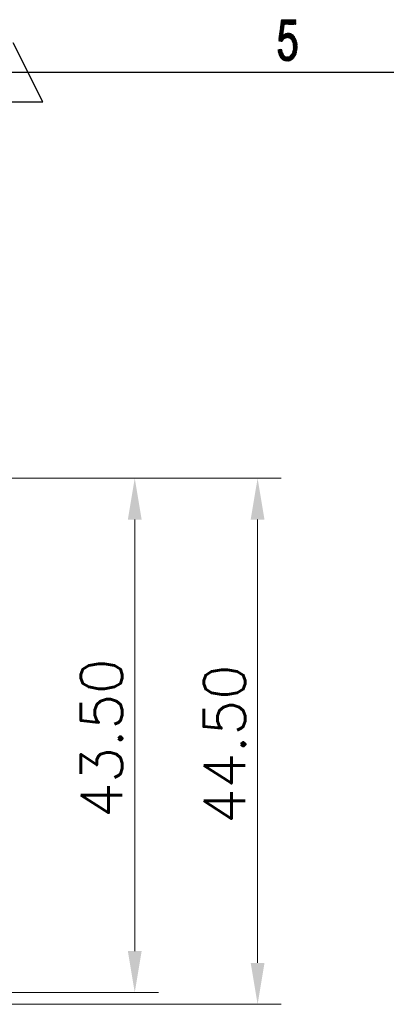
# Model space of a CAD drawing. Header units: millimetres. Extents: x 0 to 420, y 0 to 297.
# Tile 29 of 44: x 211 to 242, y 208 to 291. Entities that reach past the tile are written whole.
import ezdxf

# ---------------------------------------------------------------- set-up
doc = ezdxf.new("R2010")
doc.units = ezdxf.units.MM
doc.layers.add('1', color=7, linetype='Continuous', true_color=0xffffff)
doc.layers.add('171', color=7, linetype='Continuous', true_color=0xffffff)
doc.styles.add('blockfont', font='simplex.shx')
doc.dimstyles.get("Standard").update_dxf_attribs({"dimtxt": 0.18, "dimasz": 0.18, "dimexe": 0.18, "dimexo": 0.0625, "dimgap": 0.09, "dimtad": 0, "dimtih": 1, "dimtoh": 1, "dimdec": 4, "dimzin": 0, "dimdsep": 46, "dimtxsty": 'Standard', "dimcen": 0.09, "dimclre": 7, "dimclrt": 7, "dimadec": 0, "dimazin": 0, "dimtfac": 1, "dimtdec": 4, "dimtofl": 0, "dimtmove": 0, "dimatfit": 3, "dimfxl": 1, "dimtolj": 1, "dimtzin": 0, "dimarcsym": 0})

# ---------------------------------------------------------------- blocks, each defined once
blk = doc.blocks.new('*D26')
at = {"layer": '171', "color": 124, "linetype": 'Continuous', "lineweight": 13, "transparency": 16777216}
for p, q in [((195.384, 252.657), (222.265, 252.657)), ((195.463, 209.157), (222.265, 209.157))]:
    blk.add_line(p, q, dxfattribs=at)
at = {"layer": '171', "color": 250, "linetype": 'Continuous', "lineweight": 13, "transparency": 16777216}
blk.add_line((220.265, 249.157), (220.265, 212.657), dxfattribs=at)
at = {"layer": '171', "color": 250, "linetype": 'Continuous', "lineweight": 18, "transparency": 16777216}
for points in [[(219.682, 249.157), (220.848, 249.157), (220.265, 252.657)], [(219.682, 212.657), (220.848, 212.657), (220.265, 209.157)]]:
    blk.add_solid(points, dxfattribs=at)
at = {"layer": 'Defpoints', "color": 0, "linetype": 'Continuous', "lineweight": 18, "transparency": 16777216}
for p in [(195.384, 252.657), (195.463, 209.157), (220.265, 209.157)]:
    blk.add_point(p, dxfattribs=at)
at = {"layer": '171', "color": 250, "linetype": 'Continuous', "lineweight": 13, "transparency": 16777216, "insert": (215.715, 223.907), "char_height": 3.5, "attachment_point": 1, "rotation": 90, "style": 'blockfont'}
blk.add_mtext('\\A1;43.50', dxfattribs=at)
blk = doc.blocks.new('*D31')
at = {"layer": '171', "color": 124, "linetype": 'Continuous', "lineweight": 13, "transparency": 16777216}
for p, q in [((195.384, 252.657), (232.643, 252.657)), ((174.648, 208.157), (232.643, 208.157))]:
    blk.add_line(p, q, dxfattribs=at)
at = {"layer": '171', "color": 250, "linetype": 'Continuous', "lineweight": 13, "transparency": 16777216}
blk.add_line((230.643, 249.157), (230.643, 211.657), dxfattribs=at)
at = {"layer": '171', "color": 250, "linetype": 'Continuous', "lineweight": 18, "transparency": 16777216}
for points in [[(230.059, 249.157), (231.226, 249.157), (230.643, 252.657)], [(230.059, 211.657), (231.226, 211.657), (230.643, 208.157)]]:
    blk.add_solid(points, dxfattribs=at)
at = {"layer": 'Defpoints', "color": 0, "linetype": 'Continuous', "lineweight": 18, "transparency": 16777216}
for p in [(195.384, 252.657), (174.648, 208.157), (230.643, 208.157)]:
    blk.add_point(p, dxfattribs=at)
at = {"layer": '171', "color": 250, "linetype": 'Continuous', "lineweight": 13, "transparency": 16777216, "insert": (226.093, 223.407), "char_height": 3.5, "attachment_point": 1, "rotation": 90, "style": 'blockfont'}
blk.add_mtext('\\A1;44.50', dxfattribs=at)

msp = doc.modelspace()

# ---------------------------------------------------------------- linework, layer by layer
at = {"layer": '1', "color": 18, "linetype": 'Continuous', "lineweight": 13}
for p, q in [((232.477, 290.094), (232.856, 290.75)), ((232.865, 290.817), (232.485, 290.159)), ((232.494, 290.225), (232.875, 290.884)), ((232.884, 290.952), (232.503, 290.291)), ((232.512, 290.357), (232.894, 291.019)), ((233.115, 291.452), (232.52, 290.423)), ((232.529, 290.489), (233.085, 291.452)), ((233.056, 291.452), (232.538, 290.555)), ((232.546, 290.62), (233.027, 291.452)), ((232.997, 291.452), (232.555, 290.686)), ((232.558, 290.709), (232.85, 290.709)), ((232.854, 290.735), (232.561, 290.735)), ((232.796, 290.325), (232.561, 290.732)), ((232.564, 290.752), (232.968, 291.452)), ((232.565, 290.76), (232.857, 290.76)), ((232.566, 290.773), (232.802, 290.366)), ((232.861, 290.786), (232.568, 290.786)), ((232.571, 290.811), (232.864, 290.811)), ((232.939, 291.452), (232.572, 290.818)), ((232.808, 290.406), (232.572, 290.815)), ((232.868, 290.836), (232.575, 290.836)), ((232.577, 290.856), (232.813, 290.447)), ((232.578, 290.862), (232.872, 290.862)), ((232.581, 290.884), (232.909, 291.452)), ((232.875, 290.887), (232.582, 290.887)), ((232.819, 290.488), (232.583, 290.897)), ((232.585, 290.913), (232.879, 290.913)), ((232.588, 290.939), (232.825, 290.529)), ((232.882, 290.938), (232.588, 290.938)), ((232.88, 291.452), (232.59, 290.95)), ((232.592, 290.963), (232.886, 290.963)), ((232.831, 290.57), (232.594, 290.98)), ((232.889, 290.989), (232.595, 290.989)), ((232.598, 291.015), (232.851, 291.452)), ((232.598, 291.014), (232.893, 291.014)), ((232.599, 291.021), (232.836, 290.611)), ((232.896, 291.04), (232.602, 291.04)), ((232.605, 291.065), (233.874, 291.065)), ((232.842, 290.651), (232.605, 291.062)), ((232.821, 291.452), (232.607, 291.081)), ((233.874, 291.09), (232.608, 291.09)), ((232.61, 291.104), (232.848, 290.692)), ((232.612, 291.116), (233.874, 291.116)), ((233.874, 291.141), (232.615, 291.141)), ((232.616, 291.147), (232.792, 291.452)), ((232.853, 290.733), (232.616, 291.145)), ((232.618, 291.167), (233.874, 291.167)), ((232.621, 291.186), (232.859, 290.774)), ((233.874, 291.192), (232.622, 291.192)), ((232.763, 291.452), (232.625, 291.213)), ((232.625, 291.217), (233.874, 291.217)), ((232.865, 290.815), (232.626, 291.228)), ((233.874, 291.243), (232.628, 291.243)), ((232.632, 291.269), (232.871, 290.856)), ((232.632, 291.268), (233.874, 291.268)), ((232.633, 291.279), (232.733, 291.452)), ((233.874, 291.294), (232.635, 291.294)), ((232.876, 290.896), (232.637, 291.31)), ((232.639, 291.319), (233.874, 291.319)), ((232.704, 291.452), (232.642, 291.345)), ((233.874, 291.344), (232.642, 291.344)), ((232.643, 291.352), (232.882, 290.937)), ((232.645, 291.37), (233.874, 291.37)), ((232.888, 290.978), (232.648, 291.393)), ((233.874, 291.395), (232.649, 291.395)), ((232.651, 291.411), (232.675, 291.452)), ((232.652, 291.421), (233.874, 291.421)), ((232.654, 291.434), (232.894, 291.019)), ((233.874, 291.446), (232.655, 291.446)), ((232.91, 291.042), (232.673, 291.452)), ((232.702, 291.452), (232.939, 291.042)), ((232.968, 291.042), (232.731, 291.452)), ((232.761, 291.452), (232.998, 291.042)), ((233.027, 291.042), (232.79, 291.452)), ((232.819, 291.452), (233.056, 291.042)), ((233.086, 291.042), (232.849, 291.452)), ((232.878, 291.452), (233.115, 291.042)), ((233.144, 291.042), (232.907, 291.452)), ((232.907, 291.042), (233.144, 291.452)), ((233.173, 291.452), (232.936, 291.042)), ((232.937, 291.452), (233.174, 291.042)), ((232.965, 291.042), (233.203, 291.452)), ((233.203, 291.042), (232.966, 291.452)), ((232.995, 291.452), (233.232, 291.042)), ((233.232, 291.452), (232.995, 291.042)), ((233.262, 291.042), (233.024, 291.452)), ((233.024, 291.042), (233.261, 291.452)), ((233.291, 291.452), (233.053, 291.042)), ((233.054, 291.452), (233.291, 291.042)), ((233.32, 291.042), (233.083, 291.452)), ((233.083, 291.042), (233.32, 291.452)), ((233.112, 291.452), (233.349, 291.042)), ((233.349, 291.452), (233.112, 291.042)), ((233.141, 291.042), (233.379, 291.452)), ((233.379, 291.042), (233.142, 291.452)), ((233.171, 291.452), (233.408, 291.042)), ((233.408, 291.452), (233.171, 291.042)), ((233.437, 291.042), (233.2, 291.452)), ((233.2, 291.042), (233.437, 291.452)), ((233.466, 291.452), (233.229, 291.042)), ((233.23, 291.452), (233.467, 291.042)), ((233.496, 291.042), (233.259, 291.452)), ((233.259, 291.042), (233.496, 291.452)), ((233.288, 291.452), (233.525, 291.042)), ((233.525, 291.452), (233.288, 291.042)), ((233.317, 291.042), (233.554, 291.452)), ((233.555, 291.042), (233.318, 291.452)), ((233.347, 291.452), (233.584, 291.042)), ((233.584, 291.452), (233.347, 291.042)), ((233.613, 291.042), (233.376, 291.452)), ((233.376, 291.042), (233.613, 291.452)), ((233.405, 291.452), (233.643, 291.042)), ((233.642, 291.452), (233.405, 291.042)), ((233.672, 291.042), (233.435, 291.452)), ((233.435, 291.042), (233.672, 291.452)), ((233.464, 291.452), (233.701, 291.042)), ((233.701, 291.452), (233.464, 291.042)), ((233.73, 291.042), (233.493, 291.452)), ((233.493, 291.042), (233.73, 291.452)), ((233.523, 291.452), (233.76, 291.042)), ((233.76, 291.452), (233.523, 291.042)), ((233.789, 291.042), (233.552, 291.452)), ((233.552, 291.042), (233.789, 291.452)), ((233.581, 291.452), (233.818, 291.042)), ((233.818, 291.452), (233.581, 291.042)), ((233.848, 291.042), (233.611, 291.452)), ((233.611, 291.042), (233.848, 291.452)), ((233.64, 291.452), (233.874, 291.046)), ((233.874, 291.448), (233.64, 291.042)), ((233.874, 291.097), (233.669, 291.452)), ((233.669, 291.042), (233.874, 291.397)), ((233.699, 291.452), (233.874, 291.148)), ((233.874, 291.346), (233.699, 291.042)), ((233.874, 291.198), (233.728, 291.452)), ((233.728, 291.042), (233.874, 291.295)), ((233.757, 291.452), (233.874, 291.249)), ((233.874, 291.244), (233.757, 291.042)), ((233.874, 291.3), (233.786, 291.452)), ((233.787, 291.042), (233.874, 291.194)), ((233.816, 291.452), (233.874, 291.351)), ((233.874, 291.143), (233.816, 291.042)), ((233.874, 291.402), (233.845, 291.452)), ((233.845, 291.042), (233.874, 291.092)), ((232.425, 289.698), (232.799, 290.347)), ((232.79, 290.28), (232.428, 289.653)), ((232.809, 290.415), (232.433, 289.764)), ((232.442, 289.83), (232.818, 290.482)), ((232.955, 289.871), (232.447, 289.871)), ((232.828, 290.549), (232.451, 289.896)), ((232.451, 289.896), (233.025, 289.896)), ((232.618, 289.618), (232.452, 289.905)), ((232.454, 289.648), (232.78, 290.213)), ((233.095, 289.922), (232.454, 289.922)), ((232.457, 289.947), (233.799, 289.947)), ((232.457, 289.946), (232.651, 289.611)), ((232.459, 289.962), (232.837, 290.616)), ((233.785, 289.973), (232.461, 289.973)), ((232.683, 289.605), (232.463, 289.988)), ((232.464, 289.998), (233.772, 289.998)), ((233.751, 290.023), (232.467, 290.023)), ((232.846, 290.683), (232.468, 290.028)), ((232.468, 290.029), (232.709, 289.612)), ((232.471, 290.049), (233.728, 290.049)), ((233.705, 290.074), (232.474, 290.074)), ((232.725, 289.634), (232.474, 290.07)), ((232.478, 290.1), (233.682, 290.1)), ((232.479, 290.112), (232.742, 289.656)), ((232.771, 290.146), (232.481, 289.643)), ((232.768, 290.125), (232.481, 290.125)), ((232.484, 290.15), (232.772, 290.15)), ((232.759, 289.678), (232.485, 290.153)), ((232.775, 290.176), (232.488, 290.176)), ((232.49, 290.194), (232.775, 289.7)), ((232.491, 290.201), (232.779, 290.201)), ((232.782, 290.227), (232.494, 290.227)), ((232.792, 289.722), (232.495, 290.236)), ((232.498, 290.252), (232.786, 290.252)), ((232.501, 290.277), (232.809, 289.744)), ((232.79, 290.277), (232.501, 290.277)), ((232.504, 290.303), (232.793, 290.303)), ((232.825, 289.766), (232.506, 290.318)), ((232.507, 289.638), (232.781, 290.113)), ((232.797, 290.328), (232.508, 290.328)), ((232.511, 290.354), (232.8, 290.354)), ((232.512, 290.36), (232.842, 289.788)), ((232.804, 290.379), (232.514, 290.379)), ((232.858, 289.81), (232.517, 290.401)), ((232.518, 290.405), (232.807, 290.405)), ((232.811, 290.43), (232.521, 290.43)), ((232.523, 290.442), (232.875, 289.832)), ((232.525, 290.455), (232.814, 290.455)), ((232.895, 289.849), (232.528, 290.484)), ((232.818, 290.481), (232.528, 290.481)), ((232.531, 290.506), (232.822, 290.506)), ((232.534, 290.525), (232.767, 290.12)), ((232.832, 290.15), (232.534, 289.633)), ((232.825, 290.532), (232.535, 290.532)), ((232.538, 290.557), (232.829, 290.557)), ((232.773, 290.161), (232.539, 290.566)), ((232.832, 290.582), (232.541, 290.582)), ((232.545, 290.608), (232.779, 290.202)), ((232.545, 290.608), (232.836, 290.608)), ((232.839, 290.633), (232.548, 290.633)), ((232.785, 290.243), (232.55, 290.649)), ((232.551, 290.659), (232.843, 290.659)), ((232.847, 290.684), (232.555, 290.684)), ((232.556, 290.691), (232.79, 290.284)), ((232.56, 289.628), (232.883, 290.187)), ((232.933, 290.224), (232.587, 289.623)), ((232.613, 289.618), (232.984, 290.261)), ((233.02, 290.272), (232.639, 289.613)), ((232.666, 289.609), (233.054, 290.28)), ((233.088, 290.288), (232.692, 289.604)), ((232.774, 290.108), (232.919, 289.858)), ((232.785, 289.713), (233.122, 290.296)), ((232.943, 289.867), (232.795, 290.123)), ((233.66, 290.125), (232.798, 290.125)), ((232.816, 290.138), (232.967, 289.875)), ((232.833, 290.15), (233.637, 290.15)), ((232.992, 289.884), (232.836, 290.153)), ((232.857, 290.168), (233.016, 289.893)), ((233.614, 290.176), (232.868, 290.176)), ((233.04, 289.902), (232.878, 290.183)), ((233.155, 290.304), (232.892, 289.848)), ((232.898, 290.198), (233.064, 289.911)), ((232.902, 290.201), (233.574, 290.201)), ((233.089, 289.92), (232.919, 290.213)), ((232.929, 289.862), (233.189, 290.312)), ((233.53, 290.227), (232.937, 290.227)), ((232.94, 290.228), (233.113, 289.928)), ((233.137, 289.937), (232.96, 290.243)), ((233.223, 290.32), (232.967, 289.875)), ((232.972, 290.252), (233.487, 290.252)), ((232.981, 290.259), (233.167, 289.936)), ((233.004, 289.889), (233.251, 290.317)), ((233.201, 289.927), (233.004, 290.269)), ((233.03, 290.275), (233.236, 289.919)), ((233.277, 290.312), (233.041, 289.902)), ((233.444, 290.277), (233.042, 290.277)), ((233.27, 289.91), (233.056, 290.281)), ((233.078, 289.916), (233.304, 290.307)), ((233.082, 290.287), (233.304, 289.902)), ((233.338, 289.893), (233.108, 290.293)), ((233.331, 290.303), (233.115, 289.929)), ((233.133, 290.299), (233.385, 289.862)), ((233.151, 290.303), (233.329, 290.303)), ((233.151, 289.94), (233.357, 290.298)), ((233.451, 289.8), (233.159, 290.305)), ((233.384, 290.293), (233.176, 289.934)), ((233.185, 290.311), (233.517, 289.737)), ((233.202, 289.927), (233.411, 290.289)), ((233.976, 288.992), (233.211, 290.317)), ((233.812, 289.922), (233.224, 289.922)), ((233.436, 290.282), (233.228, 289.921)), ((233.239, 290.319), (233.979, 289.037)), ((233.253, 289.914), (233.458, 290.269)), ((233.982, 289.082), (233.272, 290.313)), ((233.48, 290.256), (233.279, 289.908)), ((233.304, 290.307), (233.986, 289.128)), ((233.304, 289.902), (233.502, 290.243)), ((233.325, 289.896), (233.825, 289.896)), ((233.524, 290.231), (233.33, 289.895)), ((233.989, 289.173), (233.337, 290.302)), ((233.356, 289.889), (233.546, 290.218)), ((233.37, 290.296), (233.987, 289.227)), ((233.568, 290.205), (233.375, 289.872)), ((233.839, 289.871), (233.376, 289.871)), ((233.394, 289.854), (233.589, 290.192)), ((233.982, 289.286), (233.402, 290.29)), ((233.611, 290.179), (233.413, 289.836)), ((233.432, 289.818), (233.629, 290.159)), ((233.436, 290.282), (233.977, 289.345)), ((233.647, 290.139), (233.451, 289.8)), ((233.47, 289.782), (233.665, 290.119)), ((233.973, 289.404), (233.481, 290.256)), ((233.683, 290.1), (233.489, 289.763)), ((233.508, 289.745), (233.7, 290.08)), ((233.525, 290.23), (233.968, 289.462)), ((233.718, 290.06), (233.526, 289.727)), ((233.539, 289.698), (233.736, 290.04)), ((233.754, 290.02), (233.551, 289.669)), ((233.564, 289.64), (233.771, 289.999)), ((233.956, 289.535), (233.569, 290.204)), ((233.785, 289.973), (233.576, 289.611)), ((233.589, 289.582), (233.799, 289.946)), ((233.813, 289.919), (233.602, 289.553)), ((233.614, 289.524), (233.827, 289.893)), ((233.616, 290.174), (233.93, 289.63)), ((233.904, 289.726), (233.698, 290.082)), ((232.421, 289.654), (232.419, 289.657)), ((232.751, 289.668), (232.421, 289.668)), ((232.424, 289.693), (232.77, 289.693)), ((232.425, 289.698), (232.453, 289.648)), ((232.789, 289.719), (232.427, 289.719)), ((232.486, 289.642), (232.43, 289.739)), ((232.431, 289.744), (232.808, 289.744)), ((232.828, 289.769), (232.434, 289.769)), ((232.435, 289.781), (232.519, 289.636)), ((232.437, 289.795), (232.847, 289.795)), ((232.552, 289.63), (232.441, 289.822)), ((232.866, 289.82), (232.441, 289.82)), ((232.444, 289.846), (232.885, 289.846)), ((232.446, 289.863), (232.585, 289.624)), ((232.484, 289.642), (232.732, 289.642)), ((232.713, 289.617), (232.621, 289.617)), ((233.981, 289.296), (233.204, 287.95)), ((233.237, 287.956), (233.985, 289.251)), ((233.988, 289.206), (233.27, 287.962)), ((233.303, 287.968), (233.987, 289.154)), ((233.983, 289.096), (233.336, 287.975)), ((233.368, 287.981), (233.979, 289.038)), ((233.403, 289.846), (233.852, 289.846)), ((233.866, 289.82), (233.429, 289.82)), ((233.456, 289.795), (233.879, 289.795)), ((233.892, 289.769), (233.482, 289.769)), ((233.509, 289.744), (233.899, 289.744)), ((233.906, 289.719), (233.529, 289.719)), ((233.537, 289.702), (233.973, 288.947)), ((233.54, 289.693), (233.913, 289.693)), ((233.55, 288.6), (233.978, 289.341)), ((233.92, 289.668), (233.551, 289.668)), ((233.562, 289.642), (233.926, 289.642)), ((233.933, 289.617), (233.574, 289.617)), ((233.585, 289.592), (233.94, 289.592)), ((233.947, 289.566), (233.596, 289.566)), ((233.607, 289.541), (233.954, 289.541)), ((233.961, 289.515), (233.618, 289.515)), ((233.969, 288.902), (233.625, 289.498)), ((233.974, 289.385), (233.625, 288.78)), ((233.841, 289.866), (233.627, 289.495)), ((233.629, 289.49), (233.966, 289.49)), ((233.636, 289.46), (233.855, 289.84)), ((233.968, 289.465), (233.636, 289.465)), ((233.638, 289.439), (233.97, 289.439)), ((233.639, 288.855), (233.971, 289.43)), ((233.64, 289.421), (233.963, 288.862)), ((233.869, 289.813), (233.641, 289.417)), ((233.972, 289.414), (233.641, 289.414)), ((233.644, 289.388), (233.974, 289.388)), ((233.645, 289.375), (233.883, 289.787)), ((233.967, 289.475), (233.646, 288.918)), ((233.976, 289.363), (233.647, 289.363)), ((233.954, 288.826), (233.647, 289.358)), ((233.895, 289.757), (233.65, 289.332)), ((233.65, 289.338), (233.978, 289.338)), ((233.652, 288.98), (233.961, 289.515)), ((233.98, 289.312), (233.652, 289.312)), ((233.654, 289.295), (233.946, 288.79)), ((233.655, 289.29), (233.905, 289.722)), ((233.655, 289.287), (233.982, 289.287)), ((233.984, 289.261), (233.658, 289.261)), ((233.952, 289.549), (233.659, 289.043)), ((233.914, 289.688), (233.66, 289.247)), ((233.661, 289.236), (233.986, 289.236)), ((233.937, 288.754), (233.661, 289.232)), ((233.981, 289.058), (233.661, 289.058)), ((233.663, 289.077), (233.912, 288.646)), ((233.664, 289.204), (233.924, 289.653)), ((233.988, 289.211), (233.664, 289.211)), ((233.664, 289.083), (233.982, 289.083)), ((233.666, 289.105), (233.942, 289.584)), ((233.666, 289.185), (233.99, 289.185)), ((233.984, 289.109), (233.666, 289.109)), ((233.92, 288.682), (233.667, 289.12)), ((233.668, 289.17), (233.929, 288.718)), ((233.933, 289.619), (233.669, 289.162)), ((233.988, 289.16), (233.669, 289.16)), ((233.669, 289.134), (233.986, 289.134)), ((232.691, 288.906), (232.367, 288.906)), ((232.369, 288.891), (232.385, 288.919)), ((232.371, 288.88), (232.696, 288.88)), ((232.371, 288.876), (232.875, 288.003)), ((232.701, 288.855), (232.374, 288.855)), ((232.417, 288.923), (232.375, 288.851)), ((232.916, 287.983), (232.376, 288.918)), ((232.378, 288.829), (232.706, 288.829)), ((232.381, 288.81), (232.448, 288.927)), ((232.834, 288.023), (232.381, 288.808)), ((232.712, 288.804), (232.382, 288.804)), ((232.385, 288.779), (232.717, 288.779)), ((232.48, 288.931), (232.387, 288.769)), ((232.722, 288.753), (232.389, 288.753)), ((232.391, 288.74), (232.793, 288.043)), ((232.393, 288.729), (232.511, 288.934)), ((232.393, 288.728), (232.727, 288.728)), ((232.732, 288.702), (232.397, 288.702)), ((232.543, 288.938), (232.399, 288.688)), ((232.4, 288.677), (232.737, 288.677)), ((232.747, 288.073), (232.401, 288.672)), ((232.404, 288.921), (232.954, 287.969)), ((232.747, 288.652), (232.404, 288.652)), ((232.405, 288.648), (232.575, 288.942)), ((232.411, 288.626), (232.759, 288.626)), ((232.606, 288.946), (232.415, 288.614)), ((232.772, 288.601), (232.419, 288.601)), ((232.426, 288.582), (232.638, 288.95)), ((232.428, 288.575), (232.785, 288.575)), ((232.429, 288.573), (232.681, 288.136)), ((232.986, 287.964), (232.431, 288.925)), ((232.669, 288.954), (232.436, 288.551)), ((232.797, 288.55), (232.437, 288.55)), ((232.445, 288.525), (232.81, 288.525)), ((232.447, 288.518), (232.686, 288.932)), ((232.823, 288.499), (232.454, 288.499)), ((232.458, 288.928), (233.018, 287.959)), ((232.693, 288.894), (232.458, 288.487)), ((232.462, 288.474), (232.836, 288.474)), ((232.469, 288.454), (232.701, 288.856)), ((232.616, 288.198), (232.471, 288.45)), ((232.855, 288.448), (232.471, 288.448)), ((232.709, 288.819), (232.48, 288.423)), ((232.48, 288.423), (232.884, 288.423)), ((232.484, 288.931), (232.686, 288.931)), ((233.05, 287.955), (232.486, 288.931)), ((232.913, 288.398), (232.49, 288.398)), ((232.493, 288.394), (232.716, 288.781)), ((232.506, 288.372), (232.942, 288.372)), ((232.724, 288.743), (232.508, 288.369)), ((232.513, 288.935), (233.082, 287.95)), ((232.971, 288.347), (232.521, 288.347)), ((232.523, 288.344), (232.731, 288.706)), ((232.537, 288.321), (233.04, 288.321)), ((232.739, 288.668), (232.538, 288.32)), ((233.113, 287.946), (232.541, 288.938)), ((233.143, 288.296), (232.552, 288.296)), ((232.553, 288.295), (232.752, 288.64)), ((232.568, 288.941), (232.82, 288.506)), ((232.766, 288.613), (232.568, 288.27)), ((232.568, 288.271), (233.725, 288.271)), ((232.583, 288.246), (232.779, 288.586)), ((233.706, 288.245), (232.583, 288.245)), ((232.73, 288.711), (232.596, 288.945)), ((232.793, 288.559), (232.598, 288.221)), ((232.599, 288.22), (233.687, 288.22)), ((232.615, 288.199), (232.807, 288.531)), ((232.623, 288.948), (232.714, 288.789)), ((232.82, 288.504), (232.634, 288.181)), ((232.699, 288.867), (232.65, 288.951)), ((232.653, 288.163), (232.834, 288.477)), ((232.849, 288.453), (232.671, 288.145)), ((232.678, 288.955), (232.683, 288.945)), ((232.69, 288.127), (232.869, 288.436)), ((232.888, 288.419), (232.709, 288.109)), ((232.728, 288.091), (232.908, 288.402)), ((232.927, 288.385), (232.747, 288.073)), ((232.767, 288.056), (232.947, 288.368)), ((232.966, 288.351), (232.79, 288.045)), ((232.813, 288.034), (232.986, 288.335)), ((233.012, 288.328), (232.836, 288.023)), ((232.851, 288.452), (233.145, 287.941)), ((232.858, 288.012), (233.038, 288.322)), ((233.063, 288.316), (232.881, 288)), ((232.904, 287.989), (233.089, 288.309)), ((233.173, 287.944), (232.91, 288.401)), ((233.115, 288.303), (232.927, 287.978)), ((232.951, 287.969), (233.14, 288.297)), ((232.969, 288.349), (233.2, 287.949)), ((233.171, 288.299), (232.978, 287.965)), ((233.005, 287.961), (233.206, 288.309)), ((233.226, 287.954), (233.01, 288.329)), ((233.242, 288.32), (233.032, 287.957)), ((233.044, 288.32), (233.253, 287.959)), ((233.06, 287.954), (233.277, 288.33)), ((233.279, 287.964), (233.078, 288.312)), ((233.312, 288.34), (233.087, 287.95)), ((233.112, 288.304), (233.305, 287.969)), ((233.114, 287.946), (233.347, 288.351)), ((233.416, 288.418), (233.141, 287.942)), ((233.332, 287.974), (233.146, 288.295)), ((233.744, 288.296), (233.16, 288.296)), ((233.171, 287.944), (233.49, 288.496)), ((233.173, 288.3), (233.358, 287.979)), ((233.385, 287.984), (233.198, 288.307)), ((233.223, 288.314), (233.41, 287.991)), ((233.247, 288.321), (233.763, 288.321)), ((233.431, 288.005), (233.249, 288.322)), ((233.274, 288.329), (233.453, 288.019)), ((233.474, 288.033), (233.299, 288.336)), ((233.324, 288.344), (233.495, 288.047)), ((233.782, 288.347), (233.335, 288.347)), ((233.516, 288.061), (233.349, 288.351)), ((233.368, 288.368), (233.538, 288.075)), ((233.372, 288.372), (233.799, 288.372)), ((233.559, 288.089), (233.387, 288.387)), ((233.81, 288.398), (233.396, 288.398)), ((233.975, 288.98), (233.401, 287.987)), ((233.405, 288.407), (233.58, 288.103)), ((233.42, 288.423), (233.821, 288.423)), ((233.601, 288.117), (233.423, 288.426)), ((233.441, 288.445), (233.622, 288.132)), ((233.832, 288.448), (233.445, 288.448)), ((233.447, 288.015), (233.971, 288.922)), ((233.638, 288.154), (233.46, 288.464)), ((233.469, 288.474), (233.844, 288.474)), ((233.478, 288.483), (233.655, 288.177)), ((233.855, 288.499), (233.493, 288.499)), ((233.961, 288.855), (233.495, 288.047)), ((233.672, 288.199), (233.496, 288.502)), ((233.514, 288.522), (233.688, 288.221)), ((233.517, 288.525), (233.866, 288.525)), ((233.877, 288.55), (233.529, 288.55)), ((233.705, 288.243), (233.529, 288.548)), ((233.54, 288.575), (233.888, 288.575)), ((233.541, 288.578), (233.721, 288.265)), ((233.542, 288.078), (233.941, 288.769)), ((233.899, 288.601), (233.55, 288.601)), ((233.738, 288.287), (233.553, 288.607)), ((233.561, 288.626), (233.907, 288.626)), ((233.565, 288.637), (233.754, 288.31)), ((233.913, 288.652), (233.572, 288.652)), ((233.771, 288.332), (233.578, 288.666)), ((233.582, 288.677), (233.919, 288.677)), ((233.921, 288.683), (233.589, 288.109)), ((233.59, 288.696), (233.787, 288.354)), ((233.925, 288.702), (233.593, 288.702)), ((233.802, 288.379), (233.602, 288.725)), ((233.603, 288.728), (233.931, 288.728)), ((233.614, 288.755), (233.815, 288.408)), ((233.937, 288.753), (233.614, 288.753)), ((233.624, 288.779), (233.943, 288.779)), ((233.827, 288.437), (233.627, 288.785)), ((233.949, 288.804), (233.633, 288.804)), ((233.635, 288.821), (233.84, 288.466)), ((233.636, 288.829), (233.955, 288.829)), ((233.961, 288.855), (233.639, 288.855)), ((233.853, 288.495), (233.64, 288.863)), ((233.642, 288.88), (233.967, 288.88)), ((233.644, 288.906), (233.865, 288.523)), ((233.97, 288.906), (233.644, 288.906)), ((233.647, 288.931), (233.972, 288.931)), ((233.878, 288.552), (233.649, 288.949)), ((233.973, 288.956), (233.65, 288.956)), ((233.653, 288.982), (233.975, 288.982)), ((233.654, 288.992), (233.891, 288.581)), ((233.977, 289.007), (233.655, 289.007)), ((233.903, 288.61), (233.658, 289.035)), ((233.658, 289.033), (233.979, 289.033)), ((233.666, 288.192), (233.889, 288.578)), ((233.668, 288.194), (232.62, 288.194)), ((232.646, 288.169), (233.649, 288.169)), ((233.63, 288.144), (232.673, 288.144)), ((232.699, 288.118), (233.603, 288.118)), ((233.564, 288.093), (232.726, 288.093)), ((232.752, 288.067), (233.526, 288.067)), ((233.488, 288.042), (232.796, 288.042)), ((232.848, 288.017), (233.449, 288.017)), ((233.411, 287.991), (232.9, 287.991)), ((232.973, 287.966), (233.288, 287.966))]:
    msp.add_line(p, q, dxfattribs=at)
at = {"layer": '1', "color": 18, "linetype": 'Continuous', "lineweight": 25}
for p, q in [((212.5, 284.5), (210, 289.5)), ((10, 287), (410, 287)), ((207.5, 284.5), (212.5, 284.5))]:
    msp.add_line(p, q, dxfattribs=at)

# ---------------------------------------------------------------- dimensions: what is measured, and where the dimension line sits
at = {"layer": '171', "color": 250, "linetype": 'Continuous', "lineweight": 13}
for base, p2, picture, middle in [((230.643, 208.157), (174.648, 208.157), '*D31', (230.643, 230.407)), ((220.265, 209.157), (195.463, 209.157), '*D26', (220.265, 230.907))]:
    dim = msp.add_linear_dim(base=base, p1=(195.384, 252.657), p2=p2, angle=90, dimstyle='Standard', override={"dimtxt": 3.5, "dimasz": 3.5, "dimexe": 2, "dimexo": 0, "dimgap": 1.05, "dimtad": 1, "dimtih": 0, "dimtoh": 0, "dimdec": 2, "dimlfac": 1, "dimdsep": 46, "dimlunit": 2, "dimtxsty": 'blockfont', "dimsah": 1, "dimse1": 0, "dimse2": 0, "dimsd1": 0, "dimsd2": 0, "dimclrd": 250, "dimclre": 124, "dimclrt": 250, "dimtol": 0, "dimtm": -0.1, "dimtfac": 0.571429, "dimtdec": 2, "dimtofl": 1, "dimtmove": 0, "dimatfit": 2, "dimlwd": 13, "dimlwe": 13}, dxfattribs=at)
    dim.commit()
    dim.dimension.update_dxf_attribs({"geometry": picture, "text_midpoint": middle, "dimtype": 160})

doc.saveas('drawing.dxf')
